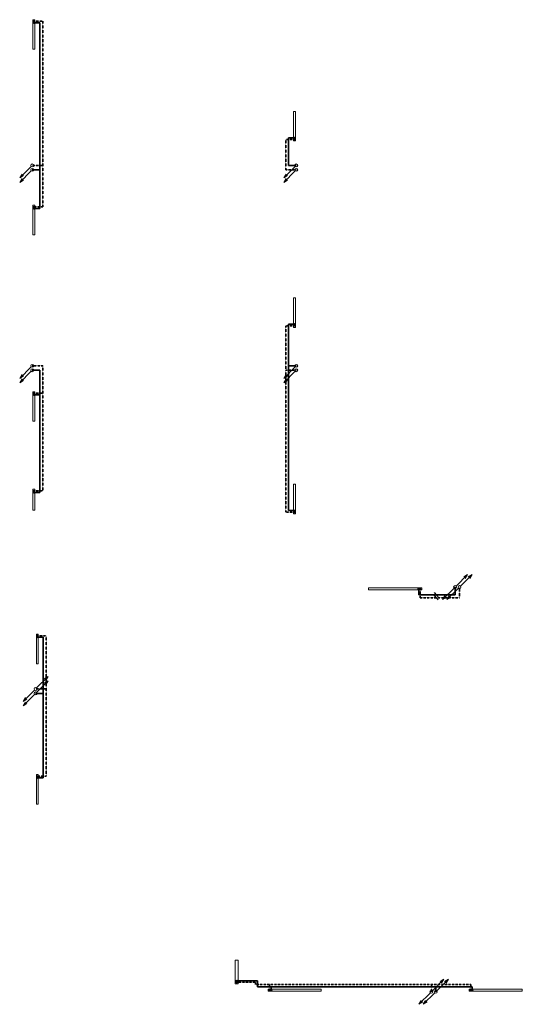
# Model space of a CAD drawing. Header units: millimetres. Extents: x -158797 to 325443, y -11806 to 49359.
# Tile 8 of 10: x 216622 to 233621, y -11356 to 21928. Entities that reach past the tile are written whole.
import ezdxf

# ---------------------------------------------------------------- set-up
doc = ezdxf.new("R2010")
doc.units = ezdxf.units.MM
doc.linetypes.add('Carkovana', pattern=[0.21, 0.15, -0.06])
for name, color, linetype, lineweight in [('_UT_popis', 7, 'Continuous', 25), ('T-p_privodni', 1, 'Continuous', 35), ('T-p_zpetne', 5, 'Carkovana', 35)]:
    doc.layers.add(name, color=color, linetype=linetype, lineweight=lineweight)
doc.layers.add('_UT_telesa', color=7, linetype='Continuous', lineweight=25, true_color=0xf0aa50)

msp = doc.modelspace()

# ---------------------------------------------------------------- hatches: boundary and pattern name
for points in [[(217104, 21893), (217102, 21893), (217100, 21893), (217098, 21893), (217096, 21892), (217094, 21891), (217093, 21890), (217091, 21889), (217090, 21887), (217088, 21886), (217087, 21884), (217086, 21882), (217085, 21880), (217085, 21878), (217084, 21876), (217084, 21874), (217084, 21872), (217084, 21870), (217085, 21868), (217085, 21867), (217086, 21865), (217087, 21863), (217088, 21861), (217090, 21860), (217091, 21858), (217093, 21857), (217094, 21856), (217096, 21855), (217098, 21854), (217100, 21854), (217102, 21854), (217104, 21853), (217106, 21854), (217108, 21854), (217110, 21854), (217112, 21855), (217114, 21856), (217116, 21857), (217117, 21858), (217119, 21860), (217120, 21861), (217121, 21863), (217122, 21865), (217123, 21867), (217124, 21868), (217124, 21870), (217124, 21872), (217124, 21874), (217124, 21876), (217124, 21878), (217123, 21880), (217122, 21882), (217121, 21884), (217120, 21886), (217119, 21887), (217117, 21889), (217116, 21890), (217114, 21891), (217112, 21892), (217110, 21893), (217108, 21893), (217106, 21893)], [(225918, 17863), (225920, 17864), (225922, 17864), (225924, 17864), (225926, 17865), (225928, 17866), (225930, 17867), (225931, 17868), (225933, 17870), (225934, 17871), (225935, 17873), (225936, 17875), (225937, 17877), (225938, 17878), (225938, 17880), (225938, 17882), (225938, 17884), (225938, 17886), (225938, 17888), (225937, 17890), (225936, 17892), (225935, 17894), (225934, 17896), (225933, 17897), (225931, 17899), (225930, 17900), (225928, 17901), (225926, 17902), (225924, 17903), (225922, 17903), (225920, 17903), (225918, 17903), (225916, 17903), (225914, 17903), (225912, 17903), (225910, 17902), (225908, 17901), (225907, 17900), (225905, 17899), (225904, 17897), (225902, 17896), (225901, 17894), (225900, 17892), (225899, 17890), (225899, 17888), (225898, 17886), (225898, 17884), (225898, 17882), (225898, 17880), (225899, 17878), (225899, 17877), (225900, 17875), (225901, 17873), (225902, 17871), (225904, 17870), (225905, 17868), (225907, 17867), (225908, 17866), (225910, 17865), (225912, 17864), (225914, 17864), (225916, 17864)], [(217104, 15618), (217102, 15618), (217100, 15618), (217098, 15618), (217096, 15617), (217094, 15616), (217093, 15615), (217091, 15614), (217090, 15612), (217088, 15611), (217087, 15609), (217086, 15607), (217085, 15605), (217085, 15603), (217084, 15601), (217084, 15599), (217084, 15597), (217084, 15595), (217085, 15593), (217085, 15592), (217086, 15590), (217087, 15588), (217088, 15586), (217090, 15585), (217091, 15583), (217093, 15582), (217094, 15581), (217096, 15580), (217098, 15579), (217100, 15579), (217102, 15579), (217104, 15578), (217106, 15579), (217108, 15579), (217110, 15579), (217112, 15580), (217114, 15581), (217116, 15582), (217117, 15583), (217119, 15585), (217120, 15586), (217121, 15588), (217122, 15590), (217123, 15592), (217124, 15593), (217124, 15595), (217124, 15597), (217124, 15599), (217124, 15601), (217124, 15603), (217123, 15605), (217122, 15607), (217121, 15609), (217120, 15611), (217119, 15612), (217117, 15614), (217116, 15615), (217114, 15616), (217112, 15617), (217110, 15618), (217108, 15618), (217106, 15618)], [(225918, 11563), (225920, 11564), (225922, 11564), (225924, 11564), (225926, 11565), (225928, 11566), (225930, 11567), (225931, 11568), (225933, 11570), (225934, 11571), (225935, 11573), (225936, 11575), (225937, 11577), (225938, 11578), (225938, 11580), (225938, 11582), (225938, 11584), (225938, 11586), (225938, 11588), (225937, 11590), (225936, 11592), (225935, 11594), (225934, 11596), (225933, 11597), (225931, 11599), (225930, 11600), (225928, 11601), (225926, 11602), (225924, 11603), (225922, 11603), (225920, 11603), (225918, 11603), (225916, 11603), (225914, 11603), (225912, 11603), (225910, 11602), (225908, 11601), (225907, 11600), (225905, 11599), (225904, 11597), (225902, 11596), (225901, 11594), (225900, 11592), (225899, 11590), (225899, 11588), (225898, 11586), (225898, 11584), (225898, 11582), (225898, 11580), (225899, 11578), (225899, 11577), (225900, 11575), (225901, 11573), (225902, 11571), (225904, 11570), (225905, 11568), (225907, 11567), (225908, 11566), (225910, 11565), (225912, 11564), (225914, 11564), (225916, 11564)], [(217104, 9318), (217102, 9318), (217100, 9318), (217098, 9318), (217096, 9317), (217094, 9316), (217093, 9315), (217091, 9314), (217090, 9312), (217088, 9311), (217087, 9309), (217086, 9307), (217085, 9305), (217085, 9303), (217084, 9301), (217084, 9299), (217084, 9297), (217084, 9295), (217085, 9293), (217085, 9292), (217086, 9290), (217087, 9288), (217088, 9286), (217090, 9285), (217091, 9283), (217093, 9282), (217094, 9281), (217096, 9280), (217098, 9279), (217100, 9279), (217102, 9279), (217104, 9278), (217106, 9279), (217108, 9279), (217110, 9279), (217112, 9280), (217114, 9281), (217116, 9282), (217117, 9283), (217119, 9285), (217120, 9286), (217121, 9288), (217122, 9290), (217123, 9292), (217124, 9293), (217124, 9295), (217124, 9297), (217124, 9299), (217124, 9301), (217124, 9303), (217123, 9305), (217122, 9307), (217121, 9309), (217120, 9311), (217119, 9312), (217117, 9314), (217116, 9315), (217114, 9316), (217112, 9317), (217110, 9318), (217108, 9318), (217106, 9318)], [(217104, 6018), (217102, 6018), (217100, 6018), (217098, 6018), (217096, 6017), (217094, 6016), (217093, 6015), (217091, 6014), (217090, 6012), (217088, 6011), (217087, 6009), (217086, 6007), (217085, 6005), (217085, 6003), (217084, 6001), (217084, 5999), (217084, 5997), (217084, 5995), (217085, 5993), (217085, 5992), (217086, 5990), (217087, 5988), (217088, 5986), (217090, 5985), (217091, 5983), (217093, 5982), (217094, 5981), (217096, 5980), (217098, 5979), (217100, 5979), (217102, 5979), (217104, 5978), (217106, 5979), (217108, 5979), (217110, 5979), (217112, 5980), (217114, 5981), (217116, 5982), (217117, 5983), (217119, 5985), (217120, 5986), (217121, 5988), (217122, 5990), (217123, 5992), (217124, 5993), (217124, 5995), (217124, 5997), (217124, 5999), (217124, 6001), (217124, 6003), (217123, 6005), (217122, 6007), (217121, 6009), (217120, 6011), (217119, 6012), (217117, 6014), (217116, 6015), (217114, 6016), (217112, 6017), (217110, 6018), (217108, 6018), (217106, 6018)], [(225918, 5263), (225920, 5264), (225922, 5264), (225924, 5264), (225926, 5265), (225928, 5266), (225930, 5267), (225931, 5268), (225933, 5270), (225934, 5271), (225935, 5273), (225936, 5275), (225937, 5277), (225938, 5278), (225938, 5280), (225938, 5282), (225938, 5284), (225938, 5286), (225938, 5288), (225937, 5290), (225936, 5292), (225935, 5294), (225934, 5296), (225933, 5297), (225931, 5299), (225930, 5300), (225928, 5301), (225926, 5302), (225924, 5303), (225922, 5303), (225920, 5303), (225918, 5303), (225916, 5303), (225914, 5303), (225912, 5303), (225910, 5302), (225908, 5301), (225907, 5300), (225905, 5299), (225904, 5297), (225902, 5296), (225901, 5294), (225900, 5292), (225899, 5290), (225899, 5288), (225898, 5286), (225898, 5284), (225898, 5282), (225898, 5280), (225899, 5278), (225899, 5277), (225900, 5275), (225901, 5273), (225902, 5271), (225904, 5270), (225905, 5268), (225907, 5267), (225908, 5266), (225910, 5265), (225912, 5264), (225914, 5264), (225916, 5264)], [(230186, 2690), (230186, 2692), (230186, 2694), (230185, 2696), (230185, 2698), (230184, 2700), (230183, 2702), (230181, 2703), (230180, 2705), (230178, 2706), (230177, 2707), (230175, 2708), (230173, 2709), (230171, 2710), (230169, 2710), (230167, 2710), (230165, 2710), (230163, 2710), (230161, 2710), (230159, 2709), (230157, 2708), (230156, 2707), (230154, 2706), (230152, 2705), (230151, 2703), (230150, 2702), (230149, 2700), (230148, 2698), (230147, 2696), (230147, 2694), (230146, 2692), (230146, 2690), (230146, 2688), (230147, 2686), (230147, 2684), (230148, 2683), (230149, 2681), (230150, 2679), (230151, 2677), (230152, 2676), (230154, 2675), (230156, 2673), (230157, 2672), (230159, 2672), (230161, 2671), (230163, 2671), (230165, 2670), (230167, 2670), (230169, 2671), (230171, 2671), (230173, 2672), (230175, 2672), (230177, 2673), (230178, 2675), (230180, 2676), (230181, 2677), (230183, 2679), (230184, 2681), (230185, 2683), (230185, 2684), (230186, 2686), (230186, 2688)], [(217219, 1123), (217217, 1123), (217215, 1123), (217213, 1123), (217211, 1122), (217209, 1121), (217208, 1120), (217206, 1119), (217205, 1117), (217203, 1116), (217202, 1114), (217201, 1112), (217200, 1110), (217200, 1108), (217199, 1106), (217199, 1104), (217199, 1102), (217199, 1100), (217200, 1098), (217200, 1097), (217201, 1095), (217202, 1093), (217203, 1091), (217205, 1090), (217206, 1088), (217208, 1087), (217209, 1086), (217211, 1085), (217213, 1084), (217215, 1084), (217217, 1084), (217219, 1083), (217221, 1084), (217223, 1084), (217225, 1084), (217227, 1085), (217229, 1086), (217231, 1087), (217232, 1088), (217234, 1090), (217235, 1091), (217236, 1093), (217237, 1095), (217238, 1097), (217239, 1098), (217239, 1100), (217239, 1102), (217239, 1104), (217239, 1106), (217239, 1108), (217238, 1110), (217237, 1112), (217236, 1114), (217235, 1116), (217234, 1117), (217232, 1119), (217231, 1120), (217229, 1121), (217227, 1122), (217225, 1123), (217223, 1123), (217221, 1123)], [(217219, -3627), (217217, -3627), (217215, -3627), (217213, -3627), (217211, -3628), (217209, -3629), (217208, -3630), (217206, -3631), (217205, -3633), (217203, -3634), (217202, -3636), (217201, -3638), (217200, -3640), (217200, -3642), (217199, -3644), (217199, -3646), (217199, -3648), (217199, -3650), (217200, -3652), (217200, -3653), (217201, -3655), (217202, -3657), (217203, -3659), (217205, -3660), (217206, -3662), (217208, -3663), (217209, -3664), (217211, -3665), (217213, -3666), (217215, -3666), (217217, -3666), (217219, -3667), (217221, -3666), (217223, -3666), (217225, -3666), (217227, -3665), (217229, -3664), (217231, -3663), (217232, -3662), (217234, -3660), (217235, -3659), (217236, -3657), (217237, -3655), (217238, -3653), (217239, -3652), (217239, -3650), (217239, -3648), (217239, -3646), (217239, -3644), (217239, -3642), (217238, -3640), (217237, -3638), (217236, -3636), (217235, -3634), (217234, -3633), (217232, -3631), (217231, -3630), (217229, -3629), (217227, -3628), (217225, -3627), (217223, -3627), (217221, -3627)], [(223961, -10632), (223963, -10631), (223965, -10631), (223967, -10631), (223969, -10630), (223971, -10629), (223973, -10628), (223974, -10627), (223976, -10625), (223977, -10624), (223978, -10622), (223979, -10620), (223980, -10618), (223981, -10617), (223981, -10615), (223981, -10613), (223981, -10611), (223981, -10609), (223981, -10607), (223980, -10605), (223979, -10603), (223978, -10601), (223977, -10599), (223976, -10598), (223974, -10596), (223973, -10595), (223971, -10594), (223969, -10593), (223967, -10592), (223965, -10592), (223963, -10592), (223961, -10592), (223959, -10592), (223957, -10592), (223955, -10592), (223953, -10593), (223951, -10594), (223950, -10595), (223948, -10596), (223947, -10598), (223945, -10599), (223944, -10601), (223943, -10603), (223942, -10605), (223942, -10607), (223941, -10609), (223941, -10611), (223941, -10613), (223941, -10615), (223942, -10617), (223942, -10618), (223943, -10620), (223944, -10622), (223945, -10624), (223947, -10625), (223948, -10627), (223950, -10628), (223951, -10629), (223953, -10630), (223955, -10631), (223957, -10631), (223959, -10631)], [(225056, -10874), (225056, -10876), (225057, -10878), (225057, -10880), (225058, -10881), (225059, -10883), (225060, -10885), (225061, -10887), (225062, -10888), (225064, -10889), (225066, -10891), (225067, -10892), (225069, -10892), (225071, -10893), (225073, -10893), (225075, -10894), (225077, -10894), (225079, -10893), (225081, -10893), (225083, -10892), (225085, -10892), (225087, -10891), (225088, -10889), (225090, -10888), (225091, -10887), (225093, -10885), (225094, -10883), (225095, -10881), (225095, -10880), (225096, -10878), (225096, -10876), (225096, -10874), (225096, -10872), (225096, -10870), (225095, -10868), (225095, -10866), (225094, -10864), (225093, -10862), (225091, -10861), (225090, -10859), (225088, -10858), (225087, -10857), (225085, -10856), (225083, -10855), (225081, -10854), (225079, -10854), (225077, -10854), (225075, -10854), (225073, -10854), (225071, -10854), (225069, -10855), (225067, -10856), (225066, -10857), (225064, -10858), (225062, -10859), (225061, -10861), (225060, -10862), (225059, -10864), (225058, -10866), (225057, -10868), (225057, -10870), (225056, -10872)], [(231856, -10874), (231856, -10876), (231857, -10878), (231857, -10880), (231858, -10881), (231859, -10883), (231860, -10885), (231861, -10887), (231862, -10888), (231864, -10889), (231866, -10891), (231867, -10892), (231869, -10892), (231871, -10893), (231873, -10893), (231875, -10894), (231877, -10894), (231879, -10893), (231881, -10893), (231883, -10892), (231885, -10892), (231887, -10891), (231888, -10889), (231890, -10888), (231891, -10887), (231893, -10885), (231894, -10883), (231895, -10881), (231895, -10880), (231896, -10878), (231896, -10876), (231896, -10874), (231896, -10872), (231896, -10870), (231895, -10868), (231895, -10866), (231894, -10864), (231893, -10862), (231891, -10861), (231890, -10859), (231888, -10858), (231887, -10857), (231885, -10856), (231883, -10855), (231881, -10854), (231879, -10854), (231877, -10854), (231875, -10854), (231873, -10854), (231871, -10854), (231869, -10855), (231867, -10856), (231866, -10857), (231864, -10858), (231862, -10859), (231861, -10861), (231860, -10862), (231859, -10864), (231858, -10866), (231857, -10868), (231857, -10870), (231856, -10872)]]:
    msp.add_hatch(color=252).paths.add_polyline_path(points)
at = {"layer": '_UT_telesa'}
for points in [[(217124, 21823), (217124, 21825), (217124, 21827), (217123, 21829), (217123, 21831), (217122, 21833), (217121, 21835), (217119, 21836), (217118, 21838), (217116, 21839), (217115, 21840), (217113, 21841), (217111, 21842), (217109, 21843), (217107, 21843), (217105, 21843), (217103, 21843), (217101, 21843), (217099, 21843), (217097, 21842), (217095, 21841), (217094, 21840), (217092, 21839), (217090, 21838), (217089, 21836), (217088, 21835), (217087, 21833), (217086, 21831), (217085, 21829), (217085, 21827), (217084, 21825), (217084, 21823), (217084, 21821), (217085, 21819), (217085, 21817), (217086, 21816), (217087, 21814), (217088, 21812), (217089, 21810), (217090, 21809), (217092, 21808), (217094, 21806), (217095, 21805), (217097, 21805), (217099, 21804), (217101, 21804), (217103, 21803), (217105, 21803), (217107, 21804), (217109, 21804), (217111, 21805), (217113, 21805), (217115, 21806), (217116, 21808), (217118, 21809), (217119, 21810), (217121, 21812), (217122, 21814), (217123, 21816), (217123, 21817), (217124, 21819), (217124, 21821)], [(225898, 17933), (225898, 17931), (225899, 17929), (225899, 17927), (225900, 17926), (225901, 17924), (225902, 17922), (225903, 17920), (225904, 17919), (225906, 17918), (225908, 17916), (225909, 17915), (225911, 17915), (225913, 17914), (225915, 17914), (225917, 17913), (225919, 17913), (225921, 17914), (225923, 17914), (225925, 17915), (225927, 17915), (225929, 17916), (225930, 17918), (225932, 17919), (225933, 17920), (225935, 17922), (225936, 17924), (225937, 17926), (225937, 17927), (225938, 17929), (225938, 17931), (225938, 17933), (225938, 17935), (225938, 17937), (225937, 17939), (225937, 17941), (225936, 17943), (225935, 17945), (225933, 17946), (225932, 17948), (225930, 17949), (225929, 17950), (225927, 17951), (225925, 17952), (225923, 17953), (225921, 17953), (225919, 17953), (225917, 17953), (225915, 17953), (225913, 17953), (225911, 17952), (225909, 17951), (225908, 17950), (225906, 17949), (225904, 17948), (225903, 17946), (225902, 17945), (225901, 17943), (225900, 17941), (225899, 17939), (225899, 17937), (225898, 17935)], [(217124, 15548), (217124, 15550), (217124, 15552), (217123, 15554), (217123, 15556), (217122, 15558), (217121, 15560), (217119, 15561), (217118, 15563), (217116, 15564), (217115, 15565), (217113, 15566), (217111, 15567), (217109, 15568), (217107, 15568), (217105, 15568), (217103, 15568), (217101, 15568), (217099, 15568), (217097, 15567), (217095, 15566), (217094, 15565), (217092, 15564), (217090, 15563), (217089, 15561), (217088, 15560), (217087, 15558), (217086, 15556), (217085, 15554), (217085, 15552), (217084, 15550), (217084, 15548), (217084, 15546), (217085, 15544), (217085, 15542), (217086, 15541), (217087, 15539), (217088, 15537), (217089, 15535), (217090, 15534), (217092, 15533), (217094, 15531), (217095, 15530), (217097, 15530), (217099, 15529), (217101, 15529), (217103, 15528), (217105, 15528), (217107, 15529), (217109, 15529), (217111, 15530), (217113, 15530), (217115, 15531), (217116, 15533), (217118, 15534), (217119, 15535), (217121, 15537), (217122, 15539), (217123, 15541), (217123, 15542), (217124, 15544), (217124, 15546)], [(225898, 11633), (225898, 11631), (225899, 11629), (225899, 11627), (225900, 11626), (225901, 11624), (225902, 11622), (225903, 11620), (225904, 11619), (225906, 11618), (225908, 11616), (225909, 11615), (225911, 11615), (225913, 11614), (225915, 11614), (225917, 11613), (225919, 11613), (225921, 11614), (225923, 11614), (225925, 11615), (225927, 11615), (225929, 11616), (225930, 11618), (225932, 11619), (225933, 11620), (225935, 11622), (225936, 11624), (225937, 11626), (225937, 11627), (225938, 11629), (225938, 11631), (225938, 11633), (225938, 11635), (225938, 11637), (225937, 11639), (225937, 11641), (225936, 11643), (225935, 11645), (225933, 11646), (225932, 11648), (225930, 11649), (225929, 11650), (225927, 11651), (225925, 11652), (225923, 11653), (225921, 11653), (225919, 11653), (225917, 11653), (225915, 11653), (225913, 11653), (225911, 11652), (225909, 11651), (225908, 11650), (225906, 11649), (225904, 11648), (225903, 11646), (225902, 11645), (225901, 11643), (225900, 11641), (225899, 11639), (225899, 11637), (225898, 11635)], [(217124, 9248), (217124, 9250), (217124, 9252), (217123, 9254), (217123, 9256), (217122, 9258), (217121, 9260), (217119, 9261), (217118, 9263), (217116, 9264), (217115, 9265), (217113, 9266), (217111, 9267), (217109, 9268), (217107, 9268), (217105, 9268), (217103, 9268), (217101, 9268), (217099, 9268), (217097, 9267), (217095, 9266), (217094, 9265), (217092, 9264), (217090, 9263), (217089, 9261), (217088, 9260), (217087, 9258), (217086, 9256), (217085, 9254), (217085, 9252), (217084, 9250), (217084, 9248), (217084, 9246), (217085, 9244), (217085, 9242), (217086, 9241), (217087, 9239), (217088, 9237), (217089, 9235), (217090, 9234), (217092, 9233), (217094, 9231), (217095, 9230), (217097, 9230), (217099, 9229), (217101, 9229), (217103, 9228), (217105, 9228), (217107, 9229), (217109, 9229), (217111, 9230), (217113, 9230), (217115, 9231), (217116, 9233), (217118, 9234), (217119, 9235), (217121, 9237), (217122, 9239), (217123, 9241), (217123, 9242), (217124, 9244), (217124, 9246)], [(217124, 5948), (217124, 5950), (217124, 5952), (217123, 5954), (217123, 5956), (217122, 5958), (217121, 5960), (217119, 5961), (217118, 5963), (217116, 5964), (217115, 5965), (217113, 5966), (217111, 5967), (217109, 5968), (217107, 5968), (217105, 5968), (217103, 5968), (217101, 5968), (217099, 5968), (217097, 5967), (217095, 5966), (217094, 5965), (217092, 5964), (217090, 5963), (217089, 5961), (217088, 5960), (217087, 5958), (217086, 5956), (217085, 5954), (217085, 5952), (217084, 5950), (217084, 5948), (217084, 5946), (217085, 5944), (217085, 5942), (217086, 5941), (217087, 5939), (217088, 5937), (217089, 5935), (217090, 5934), (217092, 5933), (217094, 5931), (217095, 5930), (217097, 5930), (217099, 5929), (217101, 5929), (217103, 5928), (217105, 5928), (217107, 5929), (217109, 5929), (217111, 5930), (217113, 5930), (217115, 5931), (217116, 5933), (217118, 5934), (217119, 5935), (217121, 5937), (217122, 5939), (217123, 5941), (217123, 5942), (217124, 5944), (217124, 5946)], [(225898, 5333), (225898, 5331), (225899, 5329), (225899, 5327), (225900, 5326), (225901, 5324), (225902, 5322), (225903, 5320), (225904, 5319), (225906, 5318), (225908, 5316), (225909, 5315), (225911, 5315), (225913, 5314), (225915, 5314), (225917, 5313), (225919, 5313), (225921, 5314), (225923, 5314), (225925, 5315), (225927, 5315), (225929, 5316), (225930, 5318), (225932, 5319), (225933, 5320), (225935, 5322), (225936, 5324), (225937, 5326), (225937, 5327), (225938, 5329), (225938, 5331), (225938, 5333), (225938, 5335), (225938, 5337), (225937, 5339), (225937, 5341), (225936, 5343), (225935, 5345), (225933, 5346), (225932, 5348), (225930, 5349), (225929, 5350), (225927, 5351), (225925, 5352), (225923, 5353), (225921, 5353), (225919, 5353), (225917, 5353), (225915, 5353), (225913, 5353), (225911, 5352), (225909, 5351), (225908, 5350), (225906, 5349), (225904, 5348), (225903, 5346), (225902, 5345), (225901, 5343), (225900, 5341), (225899, 5339), (225899, 5337), (225898, 5335)], [(230116, 2670), (230118, 2671), (230120, 2671), (230122, 2671), (230124, 2672), (230126, 2673), (230128, 2674), (230129, 2675), (230131, 2677), (230132, 2678), (230133, 2680), (230134, 2682), (230135, 2684), (230136, 2685), (230136, 2687), (230136, 2689), (230136, 2691), (230136, 2693), (230136, 2695), (230135, 2697), (230134, 2699), (230133, 2701), (230132, 2703), (230131, 2704), (230129, 2706), (230128, 2707), (230126, 2708), (230124, 2709), (230122, 2710), (230120, 2710), (230118, 2710), (230116, 2710), (230114, 2710), (230112, 2710), (230110, 2710), (230108, 2709), (230106, 2708), (230105, 2707), (230103, 2706), (230102, 2704), (230100, 2703), (230099, 2701), (230098, 2699), (230097, 2697), (230097, 2695), (230096, 2693), (230096, 2691), (230096, 2689), (230096, 2687), (230097, 2685), (230097, 2684), (230098, 2682), (230099, 2680), (230100, 2678), (230102, 2677), (230103, 2675), (230105, 2674), (230106, 2673), (230108, 2672), (230110, 2671), (230112, 2671), (230114, 2671)], [(217239, 1053), (217239, 1055), (217239, 1057), (217238, 1059), (217238, 1061), (217237, 1063), (217236, 1065), (217234, 1066), (217233, 1068), (217231, 1069), (217230, 1070), (217228, 1071), (217226, 1072), (217224, 1073), (217222, 1073), (217220, 1073), (217218, 1073), (217216, 1073), (217214, 1073), (217212, 1072), (217210, 1071), (217209, 1070), (217207, 1069), (217205, 1068), (217204, 1066), (217203, 1065), (217202, 1063), (217201, 1061), (217200, 1059), (217200, 1057), (217199, 1055), (217199, 1053), (217199, 1051), (217200, 1049), (217200, 1047), (217201, 1046), (217202, 1044), (217203, 1042), (217204, 1040), (217205, 1039), (217207, 1038), (217209, 1036), (217210, 1035), (217212, 1035), (217214, 1034), (217216, 1034), (217218, 1033), (217220, 1033), (217222, 1034), (217224, 1034), (217226, 1035), (217228, 1035), (217230, 1036), (217231, 1038), (217233, 1039), (217234, 1040), (217236, 1042), (217237, 1044), (217238, 1046), (217238, 1047), (217239, 1049), (217239, 1051)], [(217239, -3697), (217239, -3695), (217239, -3693), (217238, -3691), (217238, -3689), (217237, -3687), (217236, -3685), (217234, -3684), (217233, -3682), (217231, -3681), (217230, -3680), (217228, -3679), (217226, -3678), (217224, -3677), (217222, -3677), (217220, -3677), (217218, -3677), (217216, -3677), (217214, -3677), (217212, -3678), (217210, -3679), (217209, -3680), (217207, -3681), (217205, -3682), (217204, -3684), (217203, -3685), (217202, -3687), (217201, -3689), (217200, -3691), (217200, -3693), (217199, -3695), (217199, -3697), (217199, -3699), (217200, -3701), (217200, -3703), (217201, -3704), (217202, -3706), (217203, -3708), (217204, -3710), (217205, -3711), (217207, -3712), (217209, -3714), (217210, -3715), (217212, -3715), (217214, -3716), (217216, -3716), (217218, -3717), (217220, -3717), (217222, -3716), (217224, -3716), (217226, -3715), (217228, -3715), (217230, -3714), (217231, -3712), (217233, -3711), (217234, -3710), (217236, -3708), (217237, -3706), (217238, -3704), (217238, -3703), (217239, -3701), (217239, -3699)], [(223941, -10562), (223941, -10564), (223942, -10566), (223942, -10568), (223943, -10569), (223944, -10571), (223945, -10573), (223946, -10575), (223947, -10576), (223949, -10577), (223951, -10579), (223952, -10580), (223954, -10580), (223956, -10581), (223958, -10581), (223960, -10582), (223962, -10582), (223964, -10581), (223966, -10581), (223968, -10580), (223970, -10580), (223972, -10579), (223973, -10577), (223975, -10576), (223976, -10575), (223978, -10573), (223979, -10571), (223980, -10569), (223980, -10568), (223981, -10566), (223981, -10564), (223981, -10562), (223981, -10560), (223981, -10558), (223980, -10556), (223980, -10554), (223979, -10552), (223978, -10550), (223976, -10549), (223975, -10547), (223973, -10546), (223972, -10545), (223970, -10544), (223968, -10543), (223966, -10542), (223964, -10542), (223962, -10542), (223960, -10542), (223958, -10542), (223956, -10542), (223954, -10543), (223952, -10544), (223951, -10545), (223949, -10546), (223947, -10547), (223946, -10549), (223945, -10550), (223944, -10552), (223943, -10554), (223942, -10556), (223942, -10558), (223941, -10560)], [(225126, -10854), (225124, -10854), (225122, -10854), (225120, -10854), (225118, -10855), (225116, -10856), (225115, -10857), (225113, -10858), (225112, -10860), (225110, -10861), (225109, -10863), (225108, -10865), (225107, -10867), (225107, -10869), (225106, -10871), (225106, -10873), (225106, -10875), (225106, -10877), (225107, -10879), (225107, -10880), (225108, -10882), (225109, -10884), (225110, -10886), (225112, -10887), (225113, -10889), (225115, -10890), (225116, -10891), (225118, -10892), (225120, -10893), (225122, -10893), (225124, -10893), (225126, -10894), (225128, -10893), (225130, -10893), (225132, -10893), (225134, -10892), (225136, -10891), (225138, -10890), (225139, -10889), (225141, -10887), (225142, -10886), (225143, -10884), (225144, -10882), (225145, -10880), (225146, -10879), (225146, -10877), (225146, -10875), (225146, -10873), (225146, -10871), (225146, -10869), (225145, -10867), (225144, -10865), (225143, -10863), (225142, -10861), (225141, -10860), (225139, -10858), (225138, -10857), (225136, -10856), (225134, -10855), (225132, -10854), (225130, -10854), (225128, -10854)], [(231926, -10854), (231924, -10854), (231922, -10854), (231920, -10854), (231918, -10855), (231916, -10856), (231915, -10857), (231913, -10858), (231912, -10860), (231910, -10861), (231909, -10863), (231908, -10865), (231907, -10867), (231907, -10869), (231906, -10871), (231906, -10873), (231906, -10875), (231906, -10877), (231907, -10879), (231907, -10880), (231908, -10882), (231909, -10884), (231910, -10886), (231912, -10887), (231913, -10889), (231915, -10890), (231916, -10891), (231918, -10892), (231920, -10893), (231922, -10893), (231924, -10893), (231926, -10894), (231928, -10893), (231930, -10893), (231932, -10893), (231934, -10892), (231936, -10891), (231938, -10890), (231939, -10889), (231941, -10887), (231942, -10886), (231943, -10884), (231944, -10882), (231945, -10880), (231946, -10879), (231946, -10877), (231946, -10875), (231946, -10873), (231946, -10871), (231946, -10869), (231945, -10867), (231944, -10865), (231943, -10863), (231942, -10861), (231941, -10860), (231939, -10858), (231938, -10857), (231936, -10856), (231934, -10855), (231932, -10854), (231930, -10854), (231928, -10854)]]:
    msp.add_hatch(color=252, dxfattribs=at).paths.add_polyline_path(points)

# ---------------------------------------------------------------- linework, layer by layer
at = {"color": 252, "lineweight": 13}
for p, q in [((217071, 21928), (217137, 21928)), ((217071, 20928), (217071, 21928)), ((217137, 21928), (217137, 20928)), ((217137, 21888), (217137, 21888)), ((217137, 21788), (217137, 21788)), ((217137, 21068), (217137, 21068)), ((217137, 20928), (217071, 20928)), ((217137, 20968), (217137, 20968)), ((225885, 18828), (225951, 18828)), ((225885, 17828), (225885, 18828)), ((225885, 18788), (225885, 18788)), ((225885, 18688), (225885, 18688)), ((225951, 18828), (225951, 17828)), ((225885, 17968), (225885, 17968)), ((225885, 17868), (225885, 17868)), ((225951, 17828), (225885, 17828)), ((217011, 16968), (216622, 16579)), ((217011, 16818), (216622, 16429)), ((216622, 16579), (216701, 16712)), ((216754, 16659), (216622, 16579)), ((225941, 16968), (225552, 16579)), ((225941, 16818), (225552, 16429)), ((225552, 16579), (225631, 16712)), ((225684, 16659), (225552, 16579)), ((216622, 16429), (216701, 16562)), ((216754, 16509), (216622, 16429)), ((225552, 16429), (225631, 16562)), ((225684, 16509), (225552, 16429)), ((217071, 15653), (217137, 15653)), ((217071, 14653), (217071, 15653)), ((217137, 15653), (217137, 14653)), ((217137, 15613), (217137, 15613)), ((217137, 15513), (217137, 15513)), ((217137, 14653), (217071, 14653)), ((217137, 14793), (217137, 14793)), ((217137, 14693), (217137, 14693)), ((225885, 12528), (225951, 12528)), ((225885, 11528), (225885, 12528)), ((225885, 12488), (225885, 12488)), ((225885, 12388), (225885, 12388)), ((225951, 12528), (225951, 11528)), ((225885, 11668), (225885, 11668)), ((225885, 11568), (225885, 11568)), ((225951, 11528), (225885, 11528)), ((217011, 10193), (216622, 9804)), ((217011, 10043), (216622, 9654)), ((225941, 10193), (225552, 9804)), ((225941, 10043), (225552, 9654)), ((216622, 9804), (216701, 9937)), ((216754, 9884), (216622, 9804)), ((216622, 9654), (216701, 9787)), ((216754, 9734), (216622, 9654)), ((225552, 9804), (225631, 9937)), ((225684, 9884), (225552, 9804)), ((225552, 9654), (225631, 9787)), ((225684, 9734), (225552, 9654)), ((217071, 9353), (217137, 9353)), ((217071, 8353), (217071, 9353)), ((217137, 9353), (217137, 8353)), ((217137, 9313), (217137, 9313)), ((217137, 9213), (217137, 9213)), ((217137, 8353), (217071, 8353)), ((217137, 8493), (217137, 8493)), ((217137, 8393), (217137, 8393)), ((217071, 6053), (217137, 6053)), ((217071, 5353), (217071, 6053)), ((217137, 6053), (217137, 5353)), ((217137, 6013), (217137, 6013)), ((225885, 6228), (225951, 6228)), ((225885, 5228), (225885, 6228)), ((225885, 6188), (225885, 6188)), ((225885, 6088), (225885, 6088)), ((225951, 6228), (225951, 5228)), ((217137, 5913), (217137, 5913)), ((217137, 5353), (217071, 5353)), ((217137, 5493), (217137, 5493)), ((217137, 5393), (217137, 5393)), ((225885, 5368), (225885, 5368)), ((225885, 5268), (225885, 5268)), ((225951, 5228), (225885, 5228)), ((231381, 2784), (231770, 3173)), ((231531, 2784), (231920, 3173)), ((231770, 3173), (231638, 3093)), ((231691, 3040), (231770, 3173)), ((231920, 3173), (231788, 3093)), ((231841, 3040), (231920, 3173)), ((228421, 2657), (228421, 2723)), ((228421, 2723), (230221, 2723)), ((230221, 2723), (230221, 2657)), ((231311, 2713), (230922, 2324)), ((231461, 2713), (231072, 2324)), ((230221, 2657), (228421, 2657)), ((228461, 2657), (228461, 2657)), ((228561, 2657), (228561, 2657)), ((230081, 2657), (230081, 2657)), ((230181, 2657), (230181, 2657)), ((230922, 2324), (231001, 2457)), ((231054, 2404), (230922, 2324)), ((231072, 2324), (231151, 2457)), ((231204, 2404), (231072, 2324)), ((217186, 1158), (217252, 1158)), ((217186, 158), (217186, 1158)), ((217252, 1158), (217252, 158)), ((217252, 1118), (217252, 1118)), ((217252, 1018), (217252, 1018)), ((217252, 158), (217186, 158)), ((217252, 298), (217252, 298)), ((217252, 198), (217252, 198)), ((217196, -661), (217585, -272)), ((217453, -352), (217585, -272)), ((217585, -272), (217506, -405)), ((217196, -811), (217585, -422)), ((217453, -502), (217585, -422)), ((217585, -422), (217506, -555)), ((217126, -732), (216737, -1121)), ((217126, -882), (216737, -1271)), ((216816, -988), (216737, -1121)), ((216737, -1121), (216869, -1041)), ((216816, -1138), (216737, -1271)), ((216737, -1271), (216869, -1191)), ((217186, -3592), (217252, -3592)), ((217186, -4592), (217186, -3592)), ((217252, -3592), (217252, -4592)), ((217252, -3632), (217252, -3632)), ((217252, -3732), (217252, -3732)), ((217252, -4592), (217186, -4592)), ((217252, -4452), (217252, -4452)), ((217252, -4552), (217252, -4552)), ((223911, -9867), (224011, -9867)), ((223911, -10667), (223911, -9867)), ((223911, -9907), (223911, -9907)), ((224011, -9867), (224011, -10667)), ((223911, -10007), (223911, -10007)), ((223911, -10527), (223911, -10527)), ((223911, -10627), (223911, -10627)), ((230581, -10896), (230970, -10507)), ((230731, -10896), (231120, -10507)), ((230970, -10507), (230838, -10587)), ((230891, -10640), (230970, -10507)), ((231120, -10507), (230988, -10587)), ((231041, -10640), (231120, -10507)), ((224011, -10667), (223911, -10667)), ((225021, -10907), (225021, -10841)), ((225021, -10841), (226821, -10841)), ((226821, -10907), (225021, -10907)), ((225061, -10841), (225061, -10841)), ((225161, -10841), (225161, -10841)), ((226681, -10841), (226681, -10841)), ((226781, -10841), (226781, -10841)), ((226821, -10841), (226821, -10907)), ((230511, -10967), (230122, -11356)), ((230661, -10967), (230272, -11356)), ((231821, -10907), (231821, -10841)), ((231821, -10841), (233621, -10841)), ((233621, -10907), (231821, -10907)), ((231861, -10841), (231861, -10841)), ((231961, -10841), (231961, -10841)), ((233481, -10841), (233481, -10841)), ((233581, -10841), (233581, -10841)), ((233621, -10841), (233621, -10907)), ((230122, -11356), (230201, -11223)), ((230254, -11276), (230122, -11356)), ((230272, -11356), (230351, -11223)), ((230404, -11276), (230272, -11356))]:
    msp.add_line(p, q, dxfattribs=at)
at = {"color": 252}
for centre in [(217104, 21873), (225918, 17883), (217104, 15598), (225918, 11583), (217104, 9298), (217104, 5998), (225918, 5283), (230166, 2690), (217219, 1103), (217219, -3647), (223961, -10612), (225076, -10874), (231876, -10874)]:
    msp.add_circle(centre, 20, dxfattribs=at)
at = {"color": 252, "lineweight": 13}
for centre in [(217046, 17003), (225976, 17003), (217046, 16853), (225976, 16853), (217046, 10228), (217046, 10078), (225976, 10228), (225976, 10078), (231346, 2748), (231496, 2748), (217161, -697), (217161, -847), (230546, -10932), (230696, -10932)]:
    msp.add_circle(centre, 50, dxfattribs=at)
at = {"layer": '_UT_popis', "color": 252}
for p, q in [((230638, 2560), (230709, 2490)), ((230638, 2460), (230709, 2390)), ((230709, 2490), (230779, 2419)), ((230709, 2390), (230779, 2319))]:
    msp.add_line(p, q, dxfattribs=at)
at = {"layer": '_UT_telesa', "color": 252}
for centre in [(217104, 21823), (225918, 17933), (217104, 15548), (225918, 11633), (217104, 9248), (217104, 5948), (225918, 5333), (230116, 2690), (217219, 1053), (217219, -3697), (223961, -10562), (225126, -10874), (231926, -10874)]:
    msp.add_circle(centre, 20, dxfattribs=at)
at = {"layer": 'T-p_privodni', "color": 252}
for p, q in [((217104, 21823), (217304, 21823)), ((217304, 21823), (217304, 15548)), ((225918, 17933), (225718, 17933)), ((225718, 17933), (225718, 17003)), ((225718, 17003), (225976, 17003)), ((217046, 16853), (217304, 16853)), ((217304, 15548), (217104, 15548)), ((225918, 11633), (225718, 11633)), ((225718, 11633), (225718, 10228)), ((217304, 10078), (217046, 10078)), ((217304, 5948), (217304, 10078)), ((225718, 5333), (225718, 10228)), ((225718, 10228), (225976, 10228)), ((217104, 9248), (217304, 9248)), ((217104, 5948), (217304, 5948)), ((225918, 5333), (225718, 5333)), ((230116, 2690), (230116, 2490)), ((231346, 2490), (231346, 2748)), ((230116, 2490), (231346, 2490)), ((217419, 1053), (217219, 1053)), ((217419, -3697), (217419, 1053)), ((217161, -847), (217419, -847)), ((217219, -3697), (217419, -3697)), ((223961, -10562), (224663, -10562)), ((224663, -10562), (224663, -10762)), ((224663, -10762), (231926, -10762)), ((225126, -10874), (225126, -10762)), ((230696, -10932), (230696, -10762)), ((231926, -10762), (231926, -10874))]:
    msp.add_line(p, q, dxfattribs=at)
at = {"layer": 'T-p_zpetne', "color": 252}
for p, q in [((217104, 21873), (217404, 21873)), ((217404, 21873), (217404, 15598)), ((225918, 17883), (225618, 17883)), ((225618, 17883), (225618, 16853)), ((217046, 17003), (217404, 17003)), ((225618, 16853), (225976, 16853)), ((217404, 15598), (217104, 15598)), ((225918, 11583), (225618, 11583)), ((225618, 11583), (225618, 10078)), ((217404, 10228), (217046, 10228)), ((217404, 5998), (217404, 10228)), ((225618, 5283), (225618, 10078)), ((225618, 10078), (225976, 10078)), ((217104, 9298), (217404, 9298)), ((217104, 5998), (217404, 5998)), ((225918, 5283), (225618, 5283)), ((230166, 2690), (230166, 2390)), ((231496, 2390), (231496, 2748)), ((230166, 2390), (231496, 2390)), ((217219, 1103), (217519, 1103)), ((217519, 1103), (217519, -3647)), ((217161, -697), (217519, -697)), ((217519, -3647), (217219, -3647)), ((223961, -10612), (224593, -10612)), ((224593, -10612), (224593, -10682)), ((224593, -10682), (231876, -10682)), ((225076, -10874), (225076, -10682)), ((230546, -10932), (230546, -10682)), ((231876, -10874), (231876, -10682))]:
    msp.add_line(p, q, dxfattribs=at)

doc.saveas('drawing.dxf')
